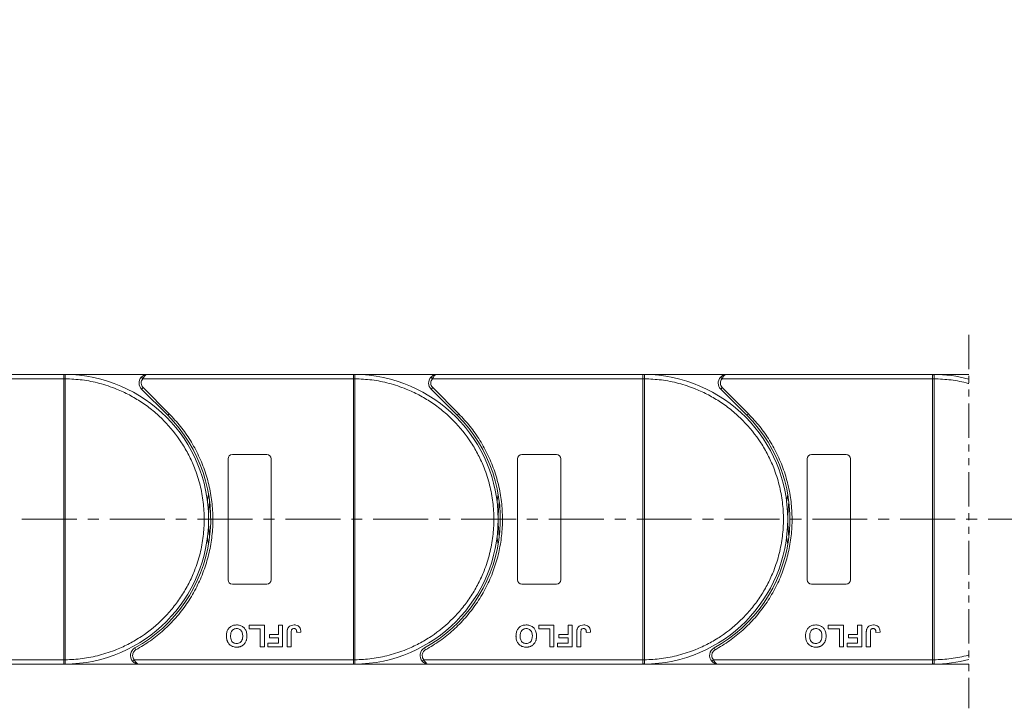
# Model space of a CAD drawing. Header units: millimetres. Extents: x 1678 to 3141, y 466 to 1499.
# Tile 32 of 81: x 2401 to 2629, y 873 to 1032. Entities that reach past the tile are written whole.
import ezdxf

# ---------------------------------------------------------------- set-up
doc = ezdxf.new("R2010")
doc.units = ezdxf.units.MM
doc.linetypes.add('CENTERX2', pattern=[20.32, 12.7, -2.54, 2.54, -2.54])
doc.linetypes.add('PHANTOM2', pattern=[31.75, 15.875, -3.175, 3.175, -3.175, 3.175, -3.175])
doc.styles.get("Standard").update_dxf_attribs({"font": '仿宋_GB2312.ttf', "width": 0.8})
doc.dimstyles.new('副本 ISO-45.1', dxfattribs={"dimtxt": 10, "dimasz": 9, "dimexe": 6.5, "dimexo": 0.625, "dimgap": 2.5, "dimtad": 1, "dimdsep": 46, "dimtxsty": 'Standard', "dimcen": 2.5, "dimadec": 0, "dimazin": 0, "dimtfac": 1, "dimtmove": 0, "dimatfit": 3, "dimfxl": 0, "dimarcsym": 0})

# ---------------------------------------------------------------- blocks, each defined once
blk = doc.blocks.new('*D2348')
at = {"color": 0, "lineweight": -2}
for p, q in [((2543.32, 1144.12), (3047.31, 1144.12)), ((3040.81, 891.92), (3040.81, 1135.12)), ((2965.08, 882.92), (3047.31, 882.92))]:
    blk.add_line(p, q, dxfattribs=at)
at = {"color": 0, "lineweight": 9}
for points in [[(3039.31, 1135.12), (3042.31, 1135.12), (3040.81, 1144.12)], [(3039.31, 891.92), (3042.31, 891.92), (3040.81, 882.92)]]:
    blk.add_solid(points, dxfattribs=at)
at = {"layer": 'Defpoints', "color": 0, "lineweight": 9}
for p in [(2542.7, 1144.12), (3040.81, 1144.12), (2964.45, 882.92)]:
    blk.add_point(p, dxfattribs=at)
at = {"color": 0, "lineweight": 9, "insert": (3033.31, 1013.52), "char_height": 10, "attachment_point": 5, "rotation": 90}
blk.add_mtext('2R+67', dxfattribs=at)

msp = doc.modelspace()

# ---------------------------------------------------------------- linework, layer by layer
at = {"color": 3, "linetype": 'PHANTOM2', "lineweight": 9, "ltscale": 0.5}
msp.add_line((2620.559, 959.097), (2620.558, 872.707), dxfattribs=at)
at = {"color": 7, "linetype": 'Continuous', "lineweight": 15}
for p, q in [((2362.418, 948.918), (2411.125, 948.918)), ((2411.125, 949.918), (2363.537, 949.918)), ((2430.537, 949.918), (2411.125, 949.918)), ((2411.125, 949.918), (2411.359, 949.917)), ((2411.125, 883.92), (2411.125, 948.916)), ((2411.125, 948.916), (2411.475, 948.916)), ((2411.475, 948.919), (2411.475, 948.916)), ((2411.475, 948.916), (2411.475, 883.92)), ((2429.046, 949.251), (2429.418, 948.918)), ((2429.418, 948.918), (2478.125, 948.918)), ((2478.125, 949.918), (2430.537, 949.918)), ((2478.125, 949.918), (2478.359, 949.917)), ((2497.537, 949.918), (2478.125, 949.918)), ((2478.125, 883.92), (2478.125, 948.916)), ((2478.125, 948.916), (2478.475, 948.916)), ((2478.475, 948.919), (2478.475, 948.916)), ((2478.475, 948.916), (2478.475, 883.92)), ((2496.046, 949.251), (2496.418, 948.918)), ((2496.418, 948.918), (2545.125, 948.918)), ((2545.125, 949.918), (2497.537, 949.918)), ((2564.537, 949.918), (2545.125, 949.918)), ((2545.125, 949.918), (2545.359, 949.917)), ((2545.125, 883.92), (2545.125, 948.916)), ((2545.125, 948.916), (2545.475, 948.916)), ((2545.475, 948.919), (2545.475, 948.916)), ((2545.475, 948.916), (2545.475, 883.92)), ((2563.046, 949.251), (2563.418, 948.918)), ((2563.418, 948.918), (2612.125, 948.918)), ((2612.125, 949.918), (2564.537, 949.918)), ((2612.125, 949.918), (2612.359, 949.917)), ((2620.559, 949.918), (2612.125, 949.918)), ((2612.125, 883.92), (2612.125, 948.916)), ((2612.125, 948.916), (2612.475, 948.916)), ((2612.475, 948.919), (2612.475, 948.916)), ((2612.475, 948.916), (2612.475, 883.92)), ((2429.476, 946.857), (2429.122, 946.504)), ((2429.122, 946.504), (2435.166, 940.46)), ((2429.476, 946.857), (2435.52, 940.813)), ((2496.476, 946.857), (2496.122, 946.504)), ((2496.122, 946.504), (2502.166, 940.46)), ((2496.476, 946.857), (2502.52, 940.813)), ((2563.476, 946.857), (2563.122, 946.504)), ((2563.122, 946.504), (2569.166, 940.46)), ((2563.476, 946.857), (2569.52, 940.813)), ((2435.52, 940.813), (2435.166, 940.46)), ((2502.52, 940.813), (2502.166, 940.46)), ((2569.52, 940.813), (2569.166, 940.46)), ((2449.125, 902.418), (2449.125, 930.418)), ((2450.125, 931.418), (2458.125, 931.418)), ((2459.125, 930.418), (2459.125, 902.418)), ((2516.125, 902.418), (2516.125, 930.418)), ((2517.125, 931.418), (2525.125, 931.418)), ((2526.125, 930.418), (2526.125, 902.418)), ((2583.125, 902.418), (2583.125, 930.418)), ((2584.125, 931.418), (2592.125, 931.418)), ((2593.125, 930.418), (2593.125, 902.418)), ((2458.125, 901.418), (2450.125, 901.418)), ((2525.125, 901.418), (2517.125, 901.418)), ((2592.125, 901.418), (2584.125, 901.418)), ((2454.009, 891.085), (2454.009, 891.918)), ((2454.009, 891.918), (2457.535, 891.918)), ((2456.574, 891.085), (2454.009, 891.085)), ((2456.574, 886.918), (2456.574, 891.085)), ((2457.535, 891.918), (2457.535, 886.918)), ((2460.804, 891.918), (2461.766, 891.918)), ((2460.804, 889.803), (2460.804, 891.918)), ((2461.766, 891.918), (2461.766, 886.918)), ((2521.009, 891.085), (2521.009, 891.918)), ((2521.009, 891.918), (2524.535, 891.918)), ((2523.574, 891.085), (2521.009, 891.085)), ((2523.574, 886.918), (2523.574, 891.085)), ((2524.535, 891.918), (2524.535, 886.918)), ((2527.804, 889.803), (2527.804, 891.918)), ((2527.804, 891.918), (2528.766, 891.918)), ((2528.766, 891.918), (2528.766, 886.918)), ((2588.009, 891.085), (2588.009, 891.918)), ((2588.009, 891.918), (2591.535, 891.918)), ((2590.574, 891.085), (2588.009, 891.085)), ((2590.574, 886.918), (2590.574, 891.085)), ((2591.535, 891.918), (2591.535, 886.918)), ((2594.804, 889.803), (2594.804, 891.918)), ((2594.804, 891.918), (2595.766, 891.918)), ((2595.766, 891.918), (2595.766, 886.918)), ((2458.689, 889.803), (2460.804, 889.803)), ((2458.689, 888.969), (2458.689, 889.803)), ((2460.804, 888.969), (2458.689, 888.969)), ((2460.804, 887.751), (2460.804, 888.969)), ((2462.792, 886.918), (2462.792, 890.07)), ((2463.753, 890.154), (2463.753, 886.918)), ((2465.035, 890.251), (2465.997, 890.315)), ((2525.689, 888.969), (2525.689, 889.803)), ((2525.689, 889.803), (2527.804, 889.803)), ((2527.804, 888.969), (2525.689, 888.969)), ((2527.804, 887.751), (2527.804, 888.969)), ((2529.792, 886.918), (2529.792, 890.07)), ((2530.753, 890.154), (2530.753, 886.918)), ((2532.035, 890.251), (2532.997, 890.315)), ((2592.689, 888.969), (2592.689, 889.803)), ((2592.689, 889.803), (2594.804, 889.803)), ((2594.804, 888.969), (2592.689, 888.969)), ((2594.804, 887.751), (2594.804, 888.969)), ((2596.792, 886.918), (2596.792, 890.07)), ((2597.753, 890.154), (2597.753, 886.918)), ((2599.035, 890.251), (2599.997, 890.315)), ((2427.585, 886.668), (2427.827, 886.23)), ((2457.535, 886.918), (2456.574, 886.918)), ((2458.368, 886.918), (2458.368, 887.751)), ((2458.368, 887.751), (2460.804, 887.751)), ((2461.766, 886.918), (2458.368, 886.918)), ((2463.753, 886.918), (2462.792, 886.918)), ((2494.585, 886.668), (2494.827, 886.23)), ((2524.535, 886.918), (2523.574, 886.918)), ((2525.368, 886.918), (2525.368, 887.751)), ((2525.368, 887.751), (2527.804, 887.751)), ((2528.766, 886.918), (2525.368, 886.918)), ((2530.753, 886.918), (2529.792, 886.918)), ((2561.585, 886.668), (2561.827, 886.23)), ((2591.535, 886.918), (2590.574, 886.918)), ((2592.368, 886.918), (2592.368, 887.751)), ((2592.368, 887.751), (2594.804, 887.751)), ((2595.766, 886.918), (2592.368, 886.918)), ((2597.753, 886.918), (2596.792, 886.918)), ((2411.125, 883.918), (2360.435, 883.918)), ((2411.475, 883.92), (2411.125, 883.92)), ((2411.475, 883.92), (2411.475, 883.917)), ((2427.435, 883.918), (2427.063, 883.585)), ((2478.125, 883.918), (2427.435, 883.918)), ((2478.475, 883.92), (2478.125, 883.92)), ((2478.475, 883.92), (2478.475, 883.917)), ((2494.435, 883.918), (2494.063, 883.585)), ((2545.125, 883.918), (2494.435, 883.918)), ((2545.475, 883.92), (2545.125, 883.92)), ((2545.475, 883.92), (2545.475, 883.917)), ((2561.435, 883.918), (2561.063, 883.585)), ((2612.125, 883.918), (2561.435, 883.918)), ((2612.475, 883.92), (2612.125, 883.92)), ((2612.475, 883.92), (2612.475, 883.917)), ((2361.553, 882.918), (2411.125, 882.918)), ((2411.359, 882.919), (2411.125, 882.918)), ((2411.125, 882.918), (2428.553, 882.918)), ((2428.553, 882.918), (2478.125, 882.918)), ((2478.359, 882.919), (2478.125, 882.918)), ((2478.125, 882.918), (2495.553, 882.918)), ((2495.553, 882.918), (2545.125, 882.918)), ((2545.359, 882.919), (2545.125, 882.918)), ((2545.125, 882.918), (2562.553, 882.918)), ((2562.553, 882.918), (2612.125, 882.918)), ((2612.359, 882.919), (2612.125, 882.918)), ((2612.125, 882.918), (2620.558, 882.918))]:
    msp.add_line(p, q, dxfattribs=at)
at = {"color": 1, "linetype": 'CENTERX2', "lineweight": 13}
msp.add_line((2983.117, 916.418), (2277.306, 916.418), dxfattribs=at)
at = {"color": 7, "linetype": 'Continuous', "lineweight": 15, "flags": 128}
for points in [[(2444.373, 920.518), (2444.406, 920.784), (2444.625, 922.227)], [(2511.373, 920.518), (2511.406, 920.784), (2511.625, 922.227)], [(2578.373, 920.518), (2578.406, 920.784), (2578.625, 922.227)], [(2444.625, 910.608), (2444.406, 912.051), (2444.373, 912.318)], [(2511.625, 910.608), (2511.406, 912.051), (2511.373, 912.318)], [(2578.625, 910.608), (2578.406, 912.051), (2578.373, 912.318)]]:
    msp.add_lwpolyline(points, dxfattribs=at)
at = {"color": 7, "linetype": 'Continuous', "lineweight": 15}
for centre, radius, start, end in [((2411.362, 949.622), 0.295, 90.53836, 143.36012), ((2411.387, 918.735), 30.184, 89.8339, 90.49831), ((2411.125, 916.418), 33.5, 270.40019, 89.59981), ((2430.537, 947.918), 2, 138.18969, 225), ((2478.362, 949.622), 0.295, 90.53836, 143.36012), ((2478.387, 918.735), 30.184, 89.8339, 90.49831), ((2478.125, 916.418), 33.5, 270.40019, 89.59981), ((2497.537, 947.918), 2, 138.18969, 225), ((2545.362, 949.622), 0.295, 90.53836, 143.36012), ((2545.387, 918.735), 30.184, 89.8339, 90.49831), ((2545.125, 916.418), 33.5, 270.40019, 89.59981), ((2564.537, 947.918), 2, 138.18969, 225), ((2612.362, 949.622), 0.295, 90.53836, 143.36012), ((2612.387, 918.735), 30.184, 89.8339, 90.49831), ((2612.125, 916.418), 33.5, 75.41757, 89.59981), ((2411.125, 916.418), 34, 298.95502, 45), ((2478.125, 916.418), 34, 298.95502, 45), ((2545.125, 916.418), 34, 298.95502, 45), ((2450.125, 930.418), 1, 90, 180), ((2458.125, 930.418), 1, 0, 90), ((2517.125, 930.418), 1, 90, 180), ((2525.125, 930.418), 1, 0, 90), ((2584.125, 930.418), 1, 90, 180), ((2592.125, 930.418), 1, 0, 90), ((2478.125, 916.418), 33.5, 172.96973, 187.03027), ((2545.125, 916.418), 33.5, 172.96973, 187.03027), ((2612.125, 916.418), 33.5, 172.96973, 187.03027), ((2450.125, 902.418), 1, 180, 270), ((2458.125, 902.418), 1, 270, 0), ((2517.125, 902.418), 1, 180, 270), ((2525.125, 902.418), 1, 270, 0), ((2584.125, 902.418), 1, 180, 270), ((2592.125, 902.418), 1, 270, 360), ((2428.553, 884.918), 2, 118.95502, 221.81031), ((2495.553, 884.918), 2, 118.95502, 221.81031), ((2562.553, 884.918), 2, 118.95502, 221.81031), ((2411.387, 914.1), 30.184, 269.50169, 270.1661), ((2478.387, 914.1), 30.184, 269.50169, 270.1661), ((2545.387, 914.1), 30.184, 269.50169, 270.1661), ((2612.387, 914.1), 30.184, 269.50169, 270.1661), ((2612.125, 916.418), 33.5, 270.40019, 284.58087), ((2411.362, 883.214), 0.295, 216.63988, 269.46164), ((2478.362, 883.214), 0.295, 216.63988, 269.46164), ((2545.362, 883.214), 0.295, 216.63988, 269.46164), ((2612.362, 883.214), 0.295, 216.63988, 269.46164)]:
    msp.add_arc(centre, radius, start, end, dxfattribs=at)
for points in [[(2411.125, 949.798), (2411.125, 949.833), (2411.125, 949.902), (2411.125, 949.913), (2411.125, 949.918)], [(2429.418, 948.918), (2429.309, 948.769), (2429.089, 948.471), (2429.054, 948.102), (2429.037, 947.918)], [(2429.037, 947.918), (2429.057, 947.719), (2429.098, 947.322), (2429.35, 947.012), (2429.476, 946.857)], [(2478.125, 949.798), (2478.125, 949.833), (2478.125, 949.902), (2478.125, 949.913), (2478.125, 949.918)], [(2496.418, 948.918), (2496.309, 948.769), (2496.089, 948.471), (2496.054, 948.102), (2496.037, 947.918)], [(2496.037, 947.918), (2496.057, 947.719), (2496.098, 947.322), (2496.35, 947.012), (2496.476, 946.857)], [(2545.125, 949.798), (2545.125, 949.833), (2545.125, 949.902), (2545.125, 949.913), (2545.125, 949.918)], [(2563.418, 948.918), (2563.309, 948.769), (2563.089, 948.471), (2563.054, 948.102), (2563.037, 947.918)], [(2563.037, 947.918), (2563.057, 947.719), (2563.098, 947.322), (2563.35, 947.012), (2563.476, 946.857)], [(2612.125, 949.798), (2612.125, 949.833), (2612.125, 949.902), (2612.125, 949.913), (2612.125, 949.918)], [(2427.053, 884.918), (2427.071, 884.734), (2427.106, 884.365), (2427.325, 884.067), (2427.435, 883.918)], [(2494.053, 884.918), (2494.071, 884.734), (2494.106, 884.365), (2494.325, 884.067), (2494.435, 883.918)], [(2561.053, 884.918), (2561.071, 884.734), (2561.106, 884.365), (2561.325, 884.067), (2561.435, 883.918)], [(2411.125, 882.918), (2411.125, 882.923), (2411.125, 882.934), (2411.125, 883.003), (2411.125, 883.038)], [(2478.125, 882.918), (2478.125, 882.923), (2478.125, 882.934), (2478.125, 883.003), (2478.125, 883.038)], [(2545.125, 882.918), (2545.125, 882.923), (2545.125, 882.934), (2545.125, 883.003), (2545.125, 883.038)], [(2612.125, 882.918), (2612.125, 882.923), (2612.125, 882.934), (2612.125, 883.003), (2612.125, 883.038)]]:
    msp.add_open_spline(points, degree=3, dxfattribs=at)
for points, knots in [([(2411.125, 948.918), (2411.125, 949.03), (2411.125, 949.255), (2411.125, 949.554), (2411.125, 949.722), (2411.125, 949.788), (2411.125, 949.798)], [0, 0, 0, 0, 0.3133566, 0.6267132, 0.9400698, 1, 1, 1, 1]), ([(2411.125, 948.916), (2411.125, 948.916), (2411.125, 948.917), (2411.125, 948.917), (2411.125, 948.918), (2411.125, 948.918)], [0, 0, 0, 0, 0.3846661, 0.6923333, 1, 1, 1, 1]), ([(2411.359, 949.917), (2411.376, 949.914), (2411.413, 949.908), (2411.442, 949.854), (2411.461, 949.761), (2411.473, 949.614), (2411.475, 949.419), (2411.476, 949.174), (2411.475, 949.009), (2411.475, 948.919)], [0, 0, 0, 0, 0.1119973, 0.2448439, 0.3691679, 0.5008987, 0.6875333, 0.8281382, 1, 1, 1, 1]), ([(2411.475, 948.916), (2412.788, 948.856), (2415.454, 948.734), (2419.443, 947.92), (2423.086, 946.714), (2426.322, 945.208), (2429.147, 943.53), (2431.808, 941.561), (2435.087, 938.569), (2437.875, 935.105), (2440.077, 931.304), (2441.547, 928.052), (2442.721, 924.396), (2443.463, 920.398), (2443.704, 916.418), (2443.463, 912.437), (2442.721, 908.44), (2441.547, 904.784), (2440.078, 901.532), (2438.429, 898.688), (2436.489, 896.006), (2433.533, 892.696), (2430.099, 889.87), (2426.322, 887.628), (2423.086, 886.121), (2419.442, 884.916), (2415.453, 884.102), (2412.788, 883.98), (2411.475, 883.92)], [0, 0, 0, 0, 0.038862, 0.078912, 0.1200677, 0.1522272, 0.1843815, 0.2172151, 0.2500433, 0.3156185, 0.347778, 0.3799323, 0.4210926, 0.4611415, 0.5, 0.5388632, 0.578912, 0.6200677, 0.6522272, 0.6843815, 0.7172151, 0.7500433, 0.8156185, 0.847778, 0.8799323, 0.9210926, 0.9611404, 1, 1, 1, 1]), ([(2429.046, 949.251), (2429.141, 949.345), (2429.35, 949.552), (2429.849, 949.839), (2430.267, 949.887), (2430.537, 949.918)], [0, 0, 0, 0, 0.2270634, 0.5015869, 1, 1, 1, 1]), ([(2430.537, 949.918), (2430.43, 949.905), (2430.219, 949.879), (2429.909, 949.667), (2429.63, 949.341), (2429.486, 949.053), (2429.418, 948.918)], [0, 0, 0, 0, 0.2515188, 0.5017844, 0.7656323, 1, 1, 1, 1]), ([(2478.125, 948.918), (2478.125, 949.03), (2478.125, 949.255), (2478.125, 949.554), (2478.125, 949.722), (2478.125, 949.788), (2478.125, 949.798)], [0, 0, 0, 0, 0.3133566, 0.6267132, 0.9400698, 1, 1, 1, 1]), ([(2478.125, 948.916), (2478.125, 948.916), (2478.125, 948.917), (2478.125, 948.917), (2478.125, 948.918), (2478.125, 948.918)], [0, 0, 0, 0, 0.3846661, 0.6923333, 1, 1, 1, 1]), ([(2478.359, 949.917), (2478.376, 949.914), (2478.413, 949.908), (2478.442, 949.854), (2478.461, 949.761), (2478.473, 949.614), (2478.475, 949.419), (2478.476, 949.174), (2478.475, 949.009), (2478.475, 948.919)], [0, 0, 0, 0, 0.1119973, 0.2448439, 0.3691679, 0.5008987, 0.6875333, 0.8281382, 1, 1, 1, 1]), ([(2478.475, 948.916), (2479.788, 948.856), (2482.454, 948.734), (2486.443, 947.92), (2490.086, 946.714), (2493.322, 945.208), (2496.147, 943.53), (2498.808, 941.561), (2502.087, 938.569), (2504.875, 935.105), (2507.077, 931.304), (2508.547, 928.052), (2509.721, 924.396), (2510.463, 920.398), (2510.704, 916.418), (2510.463, 912.437), (2509.721, 908.44), (2508.547, 904.784), (2507.078, 901.532), (2505.429, 898.688), (2503.489, 896.006), (2500.533, 892.696), (2497.099, 889.87), (2493.322, 887.628), (2490.086, 886.121), (2486.442, 884.916), (2482.453, 884.102), (2479.788, 883.98), (2478.475, 883.92)], [0, 0, 0, 0, 0.03886198, 0.07891202, 0.12006769, 0.15222721, 0.18438153, 0.21721506, 0.25004326, 0.31561849, 0.34777802, 0.37993233, 0.42109262, 0.46114154, 0.50000001, 0.53886316, 0.57891202, 0.62006769, 0.65222721, 0.68438153, 0.71721506, 0.75004326, 0.81561849, 0.84777802, 0.87993233, 0.92109262, 0.96114036, 1, 1, 1, 1]), ([(2496.046, 949.251), (2496.141, 949.345), (2496.35, 949.552), (2496.849, 949.839), (2497.267, 949.887), (2497.537, 949.918)], [0, 0, 0, 0, 0.2270634, 0.5015869, 1, 1, 1, 1]), ([(2497.537, 949.918), (2497.43, 949.905), (2497.219, 949.879), (2496.909, 949.667), (2496.63, 949.341), (2496.486, 949.053), (2496.418, 948.918)], [0, 0, 0, 0, 0.2515188, 0.5017844, 0.7656323, 1, 1, 1, 1]), ([(2545.125, 948.918), (2545.125, 949.03), (2545.125, 949.255), (2545.125, 949.554), (2545.125, 949.722), (2545.125, 949.788), (2545.125, 949.798)], [0, 0, 0, 0, 0.3133566, 0.6267132, 0.9400698, 1, 1, 1, 1]), ([(2545.125, 948.916), (2545.125, 948.916), (2545.125, 948.917), (2545.125, 948.917), (2545.125, 948.918), (2545.125, 948.918)], [0, 0, 0, 0, 0.3846661, 0.6923333, 1, 1, 1, 1]), ([(2545.359, 949.917), (2545.376, 949.914), (2545.413, 949.908), (2545.442, 949.854), (2545.461, 949.761), (2545.473, 949.614), (2545.475, 949.419), (2545.476, 949.174), (2545.475, 949.009), (2545.475, 948.919)], [0, 0, 0, 0, 0.11199725, 0.24484387, 0.3691679, 0.50089869, 0.68753328, 0.82813816, 1, 1, 1, 1]), ([(2545.475, 948.916), (2546.788, 948.856), (2549.454, 948.734), (2553.443, 947.92), (2557.086, 946.714), (2560.322, 945.208), (2563.147, 943.53), (2565.808, 941.561), (2569.087, 938.569), (2571.875, 935.105), (2574.077, 931.304), (2575.547, 928.052), (2576.721, 924.396), (2577.463, 920.398), (2577.704, 916.418), (2577.463, 912.437), (2576.721, 908.44), (2575.547, 904.784), (2574.078, 901.532), (2572.429, 898.688), (2570.489, 896.006), (2567.533, 892.696), (2564.099, 889.87), (2560.322, 887.628), (2557.086, 886.121), (2553.442, 884.916), (2549.453, 884.102), (2546.788, 883.98), (2545.475, 883.92)], [0, 0, 0, 0, 0.038862, 0.078912, 0.1200677, 0.1522272, 0.1843815, 0.2172151, 0.2500433, 0.3156185, 0.347778, 0.3799323, 0.4210926, 0.4611415, 0.5, 0.5388632, 0.578912, 0.6200677, 0.6522272, 0.6843815, 0.7172151, 0.7500433, 0.8156185, 0.847778, 0.8799323, 0.9210926, 0.9611404, 1, 1, 1, 1]), ([(2563.046, 949.251), (2563.141, 949.345), (2563.35, 949.552), (2563.849, 949.839), (2564.267, 949.887), (2564.537, 949.918)], [0, 0, 0, 0, 0.2270634, 0.5015869, 1, 1, 1, 1]), ([(2564.537, 949.918), (2564.43, 949.905), (2564.219, 949.879), (2563.909, 949.667), (2563.63, 949.341), (2563.486, 949.053), (2563.418, 948.918)], [0, 0, 0, 0, 0.2515188, 0.5017844, 0.7656323, 1, 1, 1, 1]), ([(2612.125, 948.918), (2612.125, 949.03), (2612.125, 949.255), (2612.125, 949.554), (2612.125, 949.722), (2612.125, 949.788), (2612.125, 949.798)], [0, 0, 0, 0, 0.3133566, 0.6267132, 0.9400698, 1, 1, 1, 1]), ([(2612.125, 948.916), (2612.125, 948.916), (2612.125, 948.917), (2612.125, 948.917), (2612.125, 948.918), (2612.125, 948.918)], [0, 0, 0, 0, 0.3846661, 0.6923333, 1, 1, 1, 1]), ([(2612.359, 949.917), (2612.376, 949.914), (2612.413, 949.908), (2612.442, 949.854), (2612.461, 949.761), (2612.473, 949.614), (2612.475, 949.419), (2612.476, 949.174), (2612.475, 949.009), (2612.475, 948.919)], [0, 0, 0, 0, 0.1119973, 0.2448439, 0.3691679, 0.5008987, 0.6875333, 0.8281382, 1, 1, 1, 1]), ([(2612.475, 948.916), (2613.788, 948.856), (2616.454, 948.734), (2619.135, 948.187), (2620.501, 947.82), (2620.559, 947.804)], [0, 0, 0, 0, 0.03886198, 0.078912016, 0.080694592, 0.080694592, 0.080694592, 0.080694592]), ([(2435.52, 940.813), (2436.418, 939.855), (2438.213, 937.938), (2440.484, 934.671), (2442.41, 931.15), (2443.919, 927.383), (2444.978, 923.468), (2445.564, 919.495), (2445.69, 915.522), (2445.361, 911.593), (2444.591, 907.725), (2443.372, 903.942), (2441.711, 900.286), (2439.611, 896.815), (2437.12, 893.613), (2434.295, 890.761), (2431.21, 888.249), (2428.955, 886.903), (2427.827, 886.23)], [0, 0, 0, 0, 0.0616516, 0.1233073, 0.1864354, 0.25, 0.3135645, 0.3766927, 0.4383422, 0.5, 0.5616495, 0.6233073, 0.6864354, 0.75, 0.8135645, 0.8766927, 0.9383443, 1, 1, 1, 1]), ([(2502.52, 940.813), (2503.418, 939.855), (2505.213, 937.938), (2507.484, 934.671), (2509.41, 931.15), (2510.919, 927.383), (2511.978, 923.468), (2512.564, 919.495), (2512.69, 915.522), (2512.361, 911.593), (2511.591, 907.725), (2510.372, 903.942), (2508.711, 900.286), (2506.611, 896.815), (2504.12, 893.613), (2501.295, 890.761), (2498.21, 888.249), (2495.955, 886.903), (2494.827, 886.23)], [0, 0, 0, 0, 0.0616516, 0.1233073, 0.1864354, 0.25, 0.3135645, 0.3766927, 0.4383422, 0.5, 0.5616495, 0.6233073, 0.6864354, 0.75, 0.8135645, 0.8766927, 0.9383443, 1, 1, 1, 1]), ([(2569.52, 940.813), (2570.418, 939.855), (2572.213, 937.938), (2574.484, 934.671), (2576.41, 931.15), (2577.919, 927.383), (2578.978, 923.468), (2579.564, 919.495), (2579.69, 915.522), (2579.361, 911.593), (2578.591, 907.725), (2577.372, 903.942), (2575.711, 900.286), (2573.611, 896.815), (2571.12, 893.613), (2568.295, 890.761), (2565.21, 888.249), (2562.955, 886.903), (2561.827, 886.23)], [0, 0, 0, 0, 0.0616516, 0.1233073, 0.1864354, 0.25, 0.3135645, 0.3766927, 0.4383422, 0.5, 0.5616495, 0.6233073, 0.6864354, 0.75, 0.8135645, 0.8766927, 0.9383443, 1, 1, 1, 1]), ([(2448.753, 889.425), (2448.757, 889.558), (2448.767, 889.961), (2448.909, 890.601), (2449.3, 891.263), (2449.874, 891.729), (2450.514, 891.955), (2450.935, 891.974), (2451.118, 891.982)], [0, 0, 0, 0, 0.1018882, 0.3073435, 0.4929627, 0.6786474, 0.8607914, 1, 1, 1, 1]), ([(2449.715, 889.401), (2449.719, 889.534), (2449.731, 889.91), (2449.871, 890.432), (2450.217, 890.852), (2450.594, 891.082), (2450.914, 891.143), (2451.087, 891.148), (2451.12, 891.149)], [0, 0, 0, 0, 0.1585903, 0.4472388, 0.6203806, 0.7935748, 0.9612953, 1, 1, 1, 1]), ([(2451.118, 891.982), (2451.251, 891.978), (2451.655, 891.964), (2452.315, 891.774), (2452.937, 891.285), (2453.362, 890.575), (2453.487, 889.938), (2453.495, 889.536), (2453.497, 889.448)], [0, 0, 0, 0, 0.1021706, 0.3092201, 0.51365, 0.6922749, 0.9324126, 1, 1, 1, 1]), ([(2451.12, 891.149), (2451.255, 891.139), (2451.525, 891.121), (2451.905, 890.94), (2452.229, 890.639), (2452.478, 890.146), (2452.531, 889.714), (2452.535, 889.443), (2452.535, 889.415)], [0, 0, 0, 0, 0.1597099, 0.3204292, 0.4910735, 0.6770503, 0.9662903, 1, 1, 1, 1]), ([(2462.792, 890.07), (2462.792, 890.137), (2462.794, 890.27), (2462.802, 890.45), (2462.816, 890.609), (2462.837, 890.747), (2462.86, 890.885), (2462.887, 890.975), (2462.901, 891.02)], [0, 0, 0, 0, 0.2082698, 0.416707, 0.5614806, 0.7065734, 0.8528245, 1, 1, 1, 1]), ([(2462.901, 891.02), (2462.955, 891.145), (2463.063, 891.394), (2463.367, 891.697), (2463.832, 891.945), (2464.218, 891.968), (2464.452, 891.982)], [0, 0, 0, 0, 0.2064605, 0.4135145, 0.6452106, 1, 1, 1, 1]), ([(2463.753, 890.154), (2463.756, 890.288), (2463.761, 890.518), (2463.81, 890.797), (2463.9, 890.977), (2464.018, 891.073), (2464.185, 891.139), (2464.312, 891.145), (2464.39, 891.149)], [0, 0, 0, 0, 0.2920273, 0.5048541, 0.6139046, 0.723685, 0.8298165, 1, 1, 1, 1]), ([(2464.39, 891.149), (2464.431, 891.147), (2464.515, 891.144), (2464.626, 891.112), (2464.72, 891.067), (2464.792, 891.012), (2464.855, 890.947), (2464.888, 890.898), (2464.905, 890.873)], [0, 0, 0, 0, 0.202387, 0.4109073, 0.5578292, 0.7094718, 0.8532239, 1, 1, 1, 1]), ([(2464.452, 891.982), (2464.586, 891.976), (2464.89, 891.964), (2465.342, 891.802), (2465.701, 891.477), (2465.955, 890.969), (2465.98, 890.573), (2465.997, 890.315)], [0, 0, 0, 0, 0.1552919, 0.3531453, 0.543243, 0.704067, 1, 1, 1, 1]), ([(2464.905, 890.873), (2464.924, 890.836), (2464.962, 890.761), (2464.99, 890.647), (2465.009, 890.542), (2465.022, 890.446), (2465.03, 890.349), (2465.034, 890.284), (2465.035, 890.251)], [0, 0, 0, 0, 0.1938055, 0.3931273, 0.5440688, 0.6954121, 0.8476129, 1, 1, 1, 1]), ([(2515.753, 889.425), (2515.757, 889.558), (2515.767, 889.961), (2515.909, 890.601), (2516.3, 891.263), (2516.874, 891.729), (2517.514, 891.955), (2517.935, 891.974), (2518.118, 891.982)], [0, 0, 0, 0, 0.1018882, 0.3073435, 0.4929627, 0.6786474, 0.8607914, 1, 1, 1, 1]), ([(2516.715, 889.401), (2516.719, 889.534), (2516.731, 889.91), (2516.871, 890.432), (2517.217, 890.852), (2517.594, 891.082), (2517.914, 891.143), (2518.087, 891.148), (2518.12, 891.149)], [0, 0, 0, 0, 0.1585903, 0.4472388, 0.6203806, 0.7935748, 0.9612953, 1, 1, 1, 1]), ([(2518.118, 891.982), (2518.251, 891.978), (2518.655, 891.964), (2519.315, 891.774), (2519.937, 891.285), (2520.362, 890.575), (2520.487, 889.938), (2520.495, 889.536), (2520.497, 889.448)], [0, 0, 0, 0, 0.1021706, 0.3092201, 0.51365, 0.6922749, 0.9324126, 1, 1, 1, 1]), ([(2518.12, 891.149), (2518.255, 891.139), (2518.525, 891.121), (2518.905, 890.94), (2519.229, 890.639), (2519.478, 890.146), (2519.531, 889.714), (2519.535, 889.443), (2519.535, 889.415)], [0, 0, 0, 0, 0.1597099, 0.3204292, 0.4910735, 0.6770503, 0.9662903, 1, 1, 1, 1]), ([(2529.792, 890.07), (2529.792, 890.137), (2529.794, 890.27), (2529.802, 890.45), (2529.816, 890.609), (2529.837, 890.747), (2529.86, 890.885), (2529.887, 890.975), (2529.901, 891.02)], [0, 0, 0, 0, 0.20826979, 0.416707, 0.56148059, 0.70657343, 0.85282453, 1, 1, 1, 1]), ([(2529.901, 891.02), (2529.955, 891.145), (2530.063, 891.394), (2530.367, 891.697), (2530.832, 891.945), (2531.218, 891.968), (2531.452, 891.982)], [0, 0, 0, 0, 0.2064605, 0.4135145, 0.6452106, 1, 1, 1, 1]), ([(2530.753, 890.154), (2530.756, 890.288), (2530.761, 890.518), (2530.81, 890.797), (2530.9, 890.977), (2531.018, 891.073), (2531.185, 891.139), (2531.312, 891.145), (2531.39, 891.149)], [0, 0, 0, 0, 0.2920273, 0.5048541, 0.6139046, 0.723685, 0.8298165, 1, 1, 1, 1]), ([(2531.39, 891.149), (2531.431, 891.147), (2531.515, 891.144), (2531.626, 891.112), (2531.72, 891.067), (2531.792, 891.012), (2531.855, 890.947), (2531.888, 890.898), (2531.905, 890.873)], [0, 0, 0, 0, 0.20238704, 0.41090731, 0.55782922, 0.70947182, 0.85322392, 1, 1, 1, 1]), ([(2531.452, 891.982), (2531.586, 891.976), (2531.89, 891.964), (2532.342, 891.802), (2532.701, 891.477), (2532.955, 890.969), (2532.98, 890.573), (2532.997, 890.315)], [0, 0, 0, 0, 0.1552919, 0.3531453, 0.543243, 0.704067, 1, 1, 1, 1]), ([(2531.905, 890.873), (2531.924, 890.836), (2531.962, 890.761), (2531.99, 890.647), (2532.009, 890.542), (2532.022, 890.446), (2532.03, 890.349), (2532.034, 890.284), (2532.035, 890.251)], [0, 0, 0, 0, 0.19380551, 0.39312733, 0.54406876, 0.6954121, 0.84761289, 1, 1, 1, 1]), ([(2582.753, 889.425), (2582.757, 889.558), (2582.767, 889.961), (2582.909, 890.601), (2583.3, 891.263), (2583.874, 891.729), (2584.514, 891.955), (2584.935, 891.974), (2585.118, 891.982)], [0, 0, 0, 0, 0.1018882, 0.3073435, 0.4929627, 0.6786474, 0.8607914, 1, 1, 1, 1]), ([(2583.715, 889.401), (2583.719, 889.534), (2583.731, 889.91), (2583.871, 890.432), (2584.217, 890.852), (2584.594, 891.082), (2584.914, 891.143), (2585.087, 891.148), (2585.12, 891.149)], [0, 0, 0, 0, 0.1585903, 0.4472388, 0.6203806, 0.7935748, 0.9612953, 1, 1, 1, 1]), ([(2585.118, 891.982), (2585.251, 891.978), (2585.655, 891.964), (2586.315, 891.774), (2586.937, 891.285), (2587.362, 890.575), (2587.487, 889.938), (2587.495, 889.536), (2587.497, 889.448)], [0, 0, 0, 0, 0.1021706, 0.3092201, 0.51365, 0.6922749, 0.9324126, 1, 1, 1, 1]), ([(2585.12, 891.149), (2585.255, 891.139), (2585.525, 891.121), (2585.905, 890.94), (2586.229, 890.639), (2586.478, 890.146), (2586.531, 889.714), (2586.535, 889.443), (2586.535, 889.415)], [0, 0, 0, 0, 0.1597099, 0.3204292, 0.4910735, 0.6770503, 0.9662903, 1, 1, 1, 1]), ([(2596.792, 890.07), (2596.792, 890.137), (2596.794, 890.27), (2596.802, 890.45), (2596.816, 890.609), (2596.837, 890.747), (2596.86, 890.885), (2596.887, 890.975), (2596.901, 891.02)], [0, 0, 0, 0, 0.2082698, 0.416707, 0.5614806, 0.7065734, 0.8528245, 1, 1, 1, 1]), ([(2596.901, 891.02), (2596.955, 891.145), (2597.063, 891.394), (2597.367, 891.697), (2597.832, 891.945), (2598.218, 891.968), (2598.452, 891.982)], [0, 0, 0, 0, 0.2064605, 0.4135145, 0.6452106, 1, 1, 1, 1]), ([(2597.753, 890.154), (2597.756, 890.288), (2597.761, 890.518), (2597.81, 890.797), (2597.9, 890.977), (2598.018, 891.073), (2598.185, 891.139), (2598.312, 891.145), (2598.39, 891.149)], [0, 0, 0, 0, 0.29202728, 0.5048541, 0.61390458, 0.72368495, 0.82981647, 1, 1, 1, 1]), ([(2598.39, 891.149), (2598.431, 891.147), (2598.515, 891.144), (2598.626, 891.112), (2598.72, 891.067), (2598.792, 891.012), (2598.855, 890.947), (2598.888, 890.898), (2598.905, 890.873)], [0, 0, 0, 0, 0.202387, 0.4109073, 0.5578292, 0.7094718, 0.8532239, 1, 1, 1, 1]), ([(2598.452, 891.982), (2598.586, 891.976), (2598.89, 891.964), (2599.342, 891.802), (2599.701, 891.477), (2599.955, 890.969), (2599.98, 890.573), (2599.997, 890.315)], [0, 0, 0, 0, 0.1552919, 0.3531453, 0.543243, 0.704067, 1, 1, 1, 1]), ([(2598.905, 890.873), (2598.924, 890.836), (2598.962, 890.761), (2598.99, 890.647), (2599.009, 890.542), (2599.022, 890.446), (2599.03, 890.349), (2599.034, 890.284), (2599.035, 890.251)], [0, 0, 0, 0, 0.1938055, 0.3931273, 0.5440688, 0.6954121, 0.8476129, 1, 1, 1, 1]), ([(2451.132, 886.854), (2450.998, 886.858), (2450.594, 886.872), (2449.94, 887.067), (2449.322, 887.554), (2448.894, 888.261), (2448.763, 888.912), (2448.755, 889.326), (2448.753, 889.425)], [0, 0, 0, 0, 0.1013981, 0.3069957, 0.5061443, 0.6852619, 0.9245571, 1, 1, 1, 1]), ([(2451.12, 887.687), (2450.985, 887.695), (2450.715, 887.712), (2450.332, 887.881), (2450.02, 888.169), (2449.782, 888.631), (2449.72, 889.06), (2449.715, 889.346), (2449.715, 889.401)], [0, 0, 0, 0, 0.1602922, 0.3219224, 0.4907614, 0.6575692, 0.9338827, 1, 1, 1, 1]), ([(2452.535, 889.415), (2452.531, 889.282), (2452.521, 888.945), (2452.403, 888.466), (2452.119, 888.052), (2451.76, 887.797), (2451.407, 887.697), (2451.193, 887.69), (2451.12, 887.687)], [0, 0, 0, 0, 0.15861661, 0.40086372, 0.57305935, 0.74548557, 0.91298519, 1, 1, 1, 1]), ([(2453.497, 889.448), (2453.496, 889.381), (2453.495, 889.248), (2453.48, 889.041), (2453.456, 888.827), (2453.415, 888.608), (2453.358, 888.389), (2453.302, 888.248), (2453.273, 888.177)], [0, 0, 0, 0, 0.1539502, 0.3081809, 0.478699, 0.6499612, 0.8242026, 1, 1, 1, 1]), ([(2518.132, 886.854), (2517.998, 886.858), (2517.594, 886.872), (2516.94, 887.067), (2516.322, 887.554), (2515.894, 888.261), (2515.763, 888.912), (2515.755, 889.326), (2515.753, 889.425)], [0, 0, 0, 0, 0.1013981, 0.3069957, 0.5061443, 0.6852619, 0.9245571, 1, 1, 1, 1]), ([(2518.12, 887.687), (2517.985, 887.695), (2517.715, 887.712), (2517.332, 887.881), (2517.02, 888.169), (2516.782, 888.631), (2516.72, 889.06), (2516.715, 889.346), (2516.715, 889.401)], [0, 0, 0, 0, 0.16029217, 0.32192242, 0.49076139, 0.65756923, 0.93388265, 1, 1, 1, 1]), ([(2519.535, 889.415), (2519.531, 889.282), (2519.521, 888.945), (2519.403, 888.466), (2519.119, 888.052), (2518.76, 887.797), (2518.407, 887.697), (2518.193, 887.69), (2518.12, 887.687)], [0, 0, 0, 0, 0.1586166, 0.4008637, 0.5730594, 0.7454856, 0.9129852, 1, 1, 1, 1]), ([(2520.497, 889.448), (2520.496, 889.381), (2520.495, 889.248), (2520.48, 889.041), (2520.456, 888.827), (2520.415, 888.608), (2520.358, 888.389), (2520.302, 888.248), (2520.273, 888.177)], [0, 0, 0, 0, 0.1539502, 0.3081809, 0.478699, 0.6499612, 0.8242026, 1, 1, 1, 1]), ([(2585.132, 886.854), (2584.998, 886.858), (2584.594, 886.872), (2583.94, 887.067), (2583.322, 887.554), (2582.894, 888.261), (2582.763, 888.912), (2582.755, 889.326), (2582.753, 889.425)], [0, 0, 0, 0, 0.1013981, 0.3069957, 0.5061443, 0.6852619, 0.9245571, 1, 1, 1, 1]), ([(2585.12, 887.687), (2584.985, 887.695), (2584.715, 887.712), (2584.332, 887.881), (2584.02, 888.169), (2583.782, 888.631), (2583.72, 889.06), (2583.715, 889.346), (2583.715, 889.401)], [0, 0, 0, 0, 0.1602922, 0.3219224, 0.4907614, 0.6575692, 0.9338827, 1, 1, 1, 1]), ([(2586.535, 889.415), (2586.531, 889.282), (2586.521, 888.945), (2586.403, 888.466), (2586.119, 888.052), (2585.76, 887.797), (2585.407, 887.697), (2585.193, 887.69), (2585.12, 887.687)], [0, 0, 0, 0, 0.15861661, 0.40086372, 0.57305935, 0.74548557, 0.91298519, 1, 1, 1, 1]), ([(2587.497, 889.448), (2587.496, 889.381), (2587.495, 889.248), (2587.48, 889.041), (2587.456, 888.827), (2587.415, 888.608), (2587.358, 888.389), (2587.302, 888.248), (2587.273, 888.177)], [0, 0, 0, 0, 0.1539502, 0.3081809, 0.478699, 0.6499612, 0.8242026, 1, 1, 1, 1]), ([(2427.827, 886.23), (2427.717, 886.158), (2427.494, 886.012), (2427.247, 885.688), (2427.083, 885.315), (2427.063, 885.049), (2427.053, 884.918)], [0, 0, 0, 0, 0.2455128, 0.5, 0.7544872, 1, 1, 1, 1]), ([(2452.186, 887.05), (2452.124, 887.025), (2451.999, 886.975), (2451.815, 886.927), (2451.639, 886.892), (2451.472, 886.87), (2451.303, 886.856), (2451.189, 886.854), (2451.132, 886.854)], [0, 0, 0, 0, 0.1854289, 0.3721896, 0.5277082, 0.6838775, 0.8416784, 1, 1, 1, 1]), ([(2453.273, 888.177), (2453.213, 888.057), (2453.093, 887.817), (2452.776, 887.426), (2452.456, 887.173), (2452.214, 887.063), (2452.186, 887.05)], [0, 0, 0, 0, 0.2508959, 0.5021661, 0.9405117, 1, 1, 1, 1]), ([(2494.827, 886.23), (2494.717, 886.158), (2494.494, 886.012), (2494.247, 885.688), (2494.083, 885.315), (2494.063, 885.049), (2494.053, 884.918)], [0, 0, 0, 0, 0.2455128, 0.5, 0.7544872, 1, 1, 1, 1]), ([(2519.186, 887.05), (2519.124, 887.025), (2518.999, 886.975), (2518.815, 886.927), (2518.639, 886.892), (2518.472, 886.87), (2518.303, 886.856), (2518.189, 886.854), (2518.132, 886.854)], [0, 0, 0, 0, 0.1854289, 0.3721896, 0.5277082, 0.6838775, 0.8416784, 1, 1, 1, 1]), ([(2520.273, 888.177), (2520.213, 888.057), (2520.093, 887.817), (2519.776, 887.426), (2519.456, 887.173), (2519.214, 887.063), (2519.186, 887.05)], [0, 0, 0, 0, 0.2508959, 0.5021661, 0.9405117, 1, 1, 1, 1]), ([(2561.827, 886.23), (2561.717, 886.158), (2561.494, 886.012), (2561.247, 885.688), (2561.083, 885.315), (2561.063, 885.049), (2561.053, 884.918)], [0, 0, 0, 0, 0.2455128, 0.5, 0.7544872, 1, 1, 1, 1]), ([(2586.186, 887.05), (2586.124, 887.025), (2585.999, 886.975), (2585.815, 886.927), (2585.639, 886.892), (2585.472, 886.87), (2585.303, 886.856), (2585.189, 886.854), (2585.132, 886.854)], [0, 0, 0, 0, 0.1854289, 0.3721896, 0.5277082, 0.6838775, 0.8416784, 1, 1, 1, 1]), ([(2587.273, 888.177), (2587.213, 888.057), (2587.093, 887.817), (2586.776, 887.426), (2586.456, 887.173), (2586.214, 887.063), (2586.186, 887.05)], [0, 0, 0, 0, 0.2508959, 0.5021661, 0.9405117, 1, 1, 1, 1]), ([(2411.125, 883.918), (2411.125, 883.918), (2411.125, 883.919), (2411.125, 883.919), (2411.125, 883.92), (2411.125, 883.92)], [0, 0, 0, 0, 0.38469928, 0.69234964, 1, 1, 1, 1]), ([(2411.125, 883.038), (2411.125, 883.101), (2411.125, 883.227), (2411.125, 883.521), (2411.125, 883.763), (2411.125, 883.896), (2411.125, 883.918)], [0, 0, 0, 0, 0.3133347, 0.6266911, 0.9400476, 1, 1, 1, 1]), ([(2411.475, 883.917), (2411.475, 883.826), (2411.476, 883.662), (2411.475, 883.417), (2411.473, 883.221), (2411.461, 883.074), (2411.442, 882.981), (2411.412, 882.928), (2411.376, 882.922), (2411.359, 882.919)], [0, 0, 0, 0, 0.172016, 0.3127556, 0.4995985, 0.630391, 0.7580256, 0.8892284, 1, 1, 1, 1]), ([(2427.435, 883.918), (2427.503, 883.783), (2427.647, 883.495), (2427.926, 883.169), (2428.236, 882.957), (2428.447, 882.931), (2428.553, 882.918)], [0, 0, 0, 0, 0.2343503, 0.4981953, 0.748869, 1, 1, 1, 1]), ([(2478.125, 883.918), (2478.125, 883.918), (2478.125, 883.919), (2478.125, 883.919), (2478.125, 883.92), (2478.125, 883.92)], [0, 0, 0, 0, 0.38469928, 0.69234964, 1, 1, 1, 1]), ([(2478.125, 883.038), (2478.125, 883.101), (2478.125, 883.227), (2478.125, 883.521), (2478.125, 883.763), (2478.125, 883.896), (2478.125, 883.918)], [0, 0, 0, 0, 0.3133347, 0.6266911, 0.9400476, 1, 1, 1, 1]), ([(2478.475, 883.917), (2478.475, 883.826), (2478.476, 883.662), (2478.475, 883.417), (2478.473, 883.221), (2478.461, 883.074), (2478.442, 882.981), (2478.412, 882.928), (2478.376, 882.922), (2478.359, 882.919)], [0, 0, 0, 0, 0.172016, 0.3127556, 0.4995985, 0.630391, 0.7580256, 0.8892284, 1, 1, 1, 1]), ([(2494.435, 883.918), (2494.503, 883.783), (2494.647, 883.495), (2494.926, 883.169), (2495.236, 882.957), (2495.447, 882.931), (2495.553, 882.918)], [0, 0, 0, 0, 0.2343503, 0.4981953, 0.748869, 1, 1, 1, 1]), ([(2545.125, 883.918), (2545.125, 883.918), (2545.125, 883.919), (2545.125, 883.919), (2545.125, 883.92), (2545.125, 883.92)], [0, 0, 0, 0, 0.38469928, 0.69234964, 1, 1, 1, 1]), ([(2545.125, 883.038), (2545.125, 883.101), (2545.125, 883.227), (2545.125, 883.521), (2545.125, 883.763), (2545.125, 883.896), (2545.125, 883.918)], [0, 0, 0, 0, 0.3133347, 0.6266911, 0.9400476, 1, 1, 1, 1]), ([(2545.475, 883.917), (2545.475, 883.826), (2545.476, 883.662), (2545.475, 883.417), (2545.473, 883.221), (2545.461, 883.074), (2545.442, 882.981), (2545.412, 882.928), (2545.376, 882.922), (2545.359, 882.919)], [0, 0, 0, 0, 0.172016, 0.3127556, 0.4995985, 0.630391, 0.7580256, 0.8892284, 1, 1, 1, 1]), ([(2561.435, 883.918), (2561.503, 883.783), (2561.647, 883.495), (2561.926, 883.169), (2562.236, 882.957), (2562.447, 882.931), (2562.553, 882.918)], [0, 0, 0, 0, 0.2343503, 0.4981953, 0.748869, 1, 1, 1, 1]), ([(2612.125, 883.918), (2612.125, 883.918), (2612.125, 883.919), (2612.125, 883.919), (2612.125, 883.92), (2612.125, 883.92)], [0, 0, 0, 0, 0.38469928, 0.69234964, 1, 1, 1, 1]), ([(2612.125, 883.038), (2612.125, 883.101), (2612.125, 883.227), (2612.125, 883.521), (2612.125, 883.763), (2612.125, 883.896), (2612.125, 883.918)], [0, 0, 0, 0, 0.3133347, 0.6266911, 0.9400476, 1, 1, 1, 1]), ([(2612.475, 883.917), (2612.475, 883.826), (2612.476, 883.662), (2612.475, 883.417), (2612.473, 883.221), (2612.461, 883.074), (2612.442, 882.981), (2612.412, 882.928), (2612.376, 882.922), (2612.359, 882.919)], [0, 0, 0, 0, 0.172016, 0.3127556, 0.4995985, 0.630391, 0.7580256, 0.8892284, 1, 1, 1, 1]), ([(2620.558, 885.031), (2620.5, 885.016), (2619.134, 884.649), (2616.453, 884.102), (2613.788, 883.98), (2612.475, 883.92)], [0.919314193, 0.919314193, 0.919314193, 0.919314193, 0.921092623, 0.961140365, 1, 1, 1, 1]), ([(2428.553, 882.918), (2428.284, 882.949), (2427.865, 882.996), (2427.367, 883.284), (2427.157, 883.491), (2427.063, 883.585)], [0, 0, 0, 0, 0.4984129, 0.772928, 1, 1, 1, 1]), ([(2495.553, 882.918), (2495.284, 882.949), (2494.865, 882.996), (2494.367, 883.284), (2494.157, 883.491), (2494.063, 883.585)], [0, 0, 0, 0, 0.4984129, 0.772928, 1, 1, 1, 1]), ([(2562.553, 882.918), (2562.284, 882.949), (2561.865, 882.996), (2561.367, 883.284), (2561.157, 883.491), (2561.063, 883.585)], [0, 0, 0, 0, 0.4984129, 0.772928, 1, 1, 1, 1])]:
    msp.add_open_spline(points, degree=3, knots=knots, dxfattribs=at)

# ---------------------------------------------------------------- dimensions: what is measured, and where the dimension line sits
at = {"color": 5, "lineweight": 9}
dim = msp.add_linear_dim(base=(3040.808, 1144.118), p1=(2964.454, 882.918), p2=(2542.695, 1144.118), angle=90, text='2R+67', dimstyle='副本 ISO-45.1', dxfattribs=at)
dim.commit()
dim.dimension.update_dxf_attribs({"geometry": '*D2348', "text_midpoint": (3033.308, 1013.518)})

doc.saveas('drawing.dxf')
